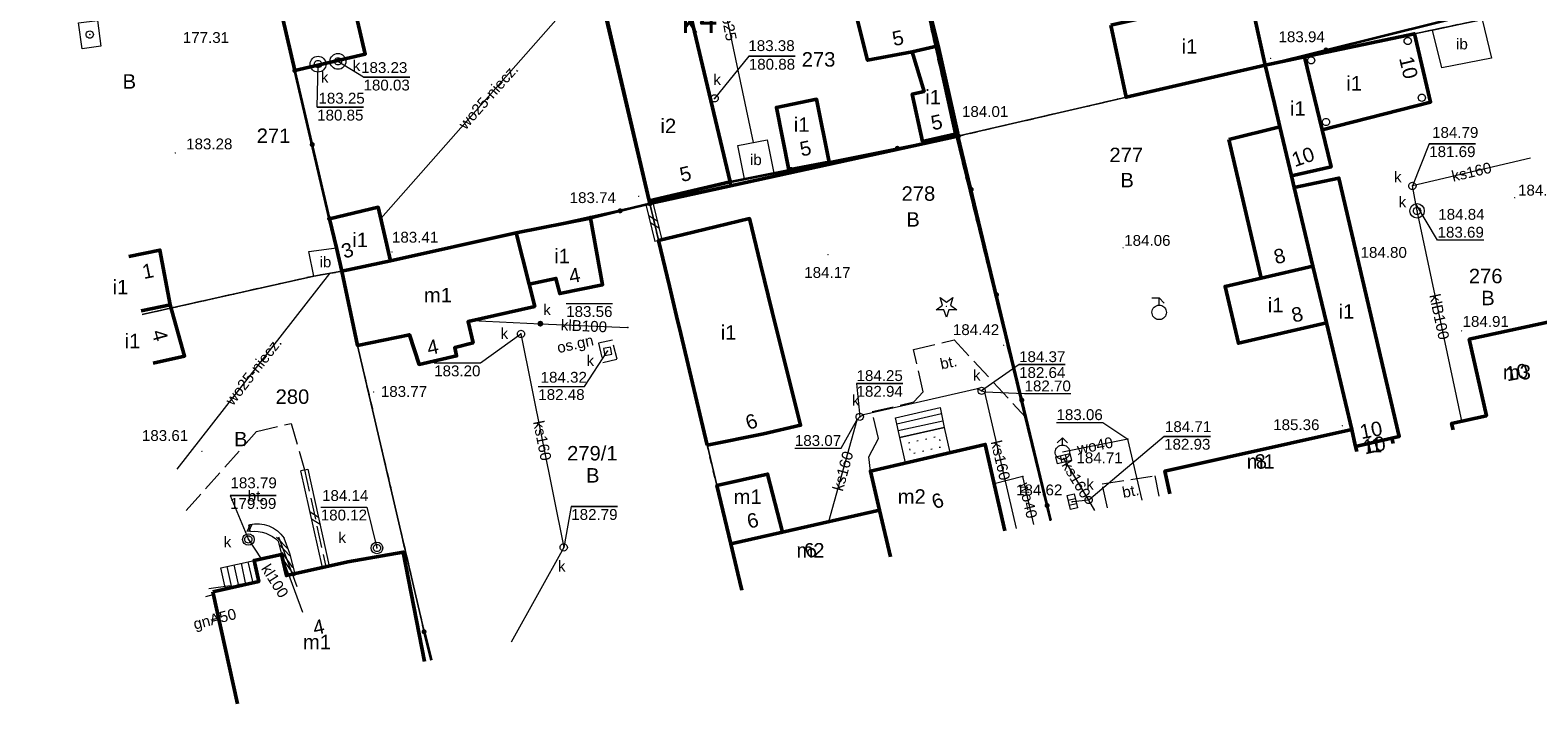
# Model space of a CAD drawing. Extents: x 6599148 to 6599715, y 5731697 to 5731887.
# Tile 1 of 8: x 6599241 to 6599345, y 5731697 to 5731743. Entities that reach past the tile are written whole.
import ezdxf
from ezdxf.enums import TextEntityAlignment as Align

# ---------------------------------------------------------------- set-up
doc = ezdxf.new("R2010")
doc.units = 0
doc.header["$PDSIZE"] = 0.75
for name, pattern in [('KROPK1', [1, 0, -1]), ('PRZER1-1', [2, 1, -1]), ('PRZER2-1', [3, 2, -1]), ('PRZER3-1', [4, 3, -1])]:
    doc.linetypes.add(name, pattern=pattern)
doc.layers.get('0').update_dxf_attribs({"linetype": 'CONTINUOUS', "lineweight": 13})
for name, color, linetype, lineweight in [('GEPIPP', 7, 'CONTINUOUS', 18), ('GESBWT', 7, 'CONTINUOUS', 18), ('GESBZO', 7, 'CONTINUOUS', 50), ('GESBZO_O', 7, 'CONTINUOUS', 50), ('GESDZI', 61, 'CONTINUOUS', 18), ('GESDZI_O', 61, 'CONTINUOUS', 18), ('GESSCH', 7, 'CONTINUOUS', 18), ('GESUZY', 84, 'PRZER1-1', 18), ('GESUZY_O', 84, 'PRZER1-1', 18), ('GSLDSO', 7, 'CONTINUOUS', 18), ('GSLKOG', 7, 'CONTINUOUS', 35), ('GSPRDI', 84, 'CONTINUOUS', 18), ('GSPWPS', 7, 'CONTINUOUS', 13), ('GSPWPS_O', 7, 'CONTINUOUS', 13), ('GSSDSO', 7, 'CONTINUOUS', 18), ('GSSIIN', 7, 'CONTINUOUS', 18), ('GSSIIN_O', 7, 'CONTINUOUS', 18), ('GSSINN', 7, 'PRZER2-1', 18), ('GSSINN_O', 7, 'PRZER2-1', 18), ('GSSOTW', 7, 'PRZER3-1', 18), ('GSSOTW_O', 7, 'PRZER3-1', 18), ('GULGPR', 52, 'CONTINUOUS', 18), ('GULGPR_O', 52, 'CONTINUOUS', 18), ('GULKPR', 32, 'CONTINUOUS', 18), ('GULKPR_O', 32, 'CONTINUOUS', 18), ('GULWPR', 5, 'CONTINUOUS', 18), ('GULWPR_O', 5, 'CONTINUOUS', 18), ('GUPIKP', 7, 'CONTINUOUS', 18), ('GUPIWZ', 7, 'CONTINUOUS', 18), ('GUPIWZ_O', 7, 'CONTINUOUS', 18), ('GUPKKS', 32, 'CONTINUOUS', 18), ('GUPKSD', 32, 'CONTINUOUS', 18), ('GUPKSD_O', 32, 'CONTINUOUS', 18), ('GUPKUT', 32, 'CONTINUOUS', 18), ('GUPKUT_O', 32, 'CONTINUOUS', 18), ('GUPPRZ', 7, 'CONTINUOUS', 18), ('GUPPRZ_O', 7, 'CONTINUOUS', 18), ('GUPWDT', 5, 'CONTINUOUS', 18), ('GUPWZU', 7, 'CONTINUOUS', 18), ('GUSIKP', 7, 'CONTINUOUS', 18), ('V_woda', 4, 'CONTINUOUS', 50)]:
    doc.layers.add(name, color=color, linetype=linetype, lineweight=lineweight)
doc.layers.add('Opis_PZ', color=61, linetype='CONTINUOUS')
doc.styles.add('GEO-INFO', font='arial.ttf')
doc.styles.get("Standard").update_dxf_attribs({"font": 'simplex.shx', "width": 0.7})

# ---------------------------------------------------------------- blocks, each defined once
blk = doc.blocks.new('SLSOS')
at = {"color": 0}
for points in [[(0.5, -0.5), (-0.5, 1.5)], [(0.5, -1.5), (-0.5, 0.5)]]:
    blk.add_lwpolyline(points, dxfattribs=at)
blk = doc.blocks.new('KOLO')
blk.add_hatch(color=0).paths.add_polyline_path([(-0.5, 0), (-0.482963, -0.12941), (-0.433013, -0.25), (-0.353553, -0.353553), (-0.25, -0.433013), (-0.12941, -0.482963), (0, -0.5), (0.12941, -0.482963), (0.25, -0.433013), (0.353553, -0.353553), (0.433013, -0.25), (0.482963, -0.12941), (0.5, 0), (0.482963, 0.12941), (0.433013, 0.25), (0.353553, 0.353553), (0.25, 0.433013), (0.12941, 0.482963), (0, 0.5), (-0.12941, 0.482963), (-0.25, 0.433013), (-0.353553, 0.353553), (-0.433013, 0.25), (-0.482963, 0.12941)])
blk = doc.blocks.new('SPDIP')
blk.add_hatch(color=0).paths.add_polyline_path([(0, -0.09), (0.027812, -0.085595), (0.052901, -0.072812), (0.072812, -0.052901), (0.085595, -0.027812), (0.09, 0), (0.085595, 0.027812), (0.072812, 0.052901), (0.052901, 0.072812), (0.027812, 0.085595), (0, 0.09), (-0.027812, 0.085595), (-0.052901, 0.072812), (-0.072812, 0.052901), (-0.085595, 0.027812), (-0.09, 0), (-0.085595, -0.027812), (-0.072812, -0.052901), (-0.052901, -0.072812), (-0.027812, -0.085595)])
at = {"color": 0}
blk.add_lwpolyline([(0.544942, 0.177062), (1.426676, -0.463555), (0.336792, -0.463555), (0, -1.500096), (-0.336792, -0.463555), (-1.426676, -0.463555), (-0.544942, 0.177062), (-0.881734, 1.213603), (0, 0.572986), (0.881734, 1.213603)], close=True, dxfattribs=at)
blk = doc.blocks.new('POINT')
at = {"color": 0}
blk.add_point((0, 0), dxfattribs=at)
blk = doc.blocks.new('OKRAG_PELNY')
at = {"color": 0}
blk.add_lwpolyline([(0, 0.5), (0.12941, 0.482963), (0.25, 0.433013), (0.353553, 0.353553), (0.433013, 0.25), (0.482963, 0.12941), (0.5, 0), (0.482963, -0.12941), (0.433013, -0.25), (0.353553, -0.353553), (0.25, -0.433013), (0.12941, -0.482963), (0, -0.5), (-0.12941, -0.482963), (-0.25, -0.433013), (-0.353553, -0.353553), (-0.433013, -0.25), (-0.482963, -0.12941), (-0.5, 0), (-0.482963, 0.12941), (-0.433013, 0.25), (-0.353553, 0.353553), (-0.25, 0.433013), (-0.12941, 0.482963)], close=True, dxfattribs=at)
blk = doc.blocks.new('SUUS05')
at = {"color": 0}
blk.add_lwpolyline([(0.5, -0.25), (-0.5, -0.25), (-0.5, 0.25), (0.5, 0.25)], close=True, dxfattribs=at)
for points in [[(-0.175, -0.25), (-0.175, 0.25)], [(0.175, -0.25), (0.175, 0.25)]]:
    blk.add_lwpolyline(points, dxfattribs=at)
blk = doc.blocks.new('SUUS02')
at = {"color": 0}
blk.add_lwpolyline([(0, 1), (0.173648, 0.984808), (0.34202, 0.939693), (0.5, 0.866025), (0.642788, 0.766044), (0.766044, 0.642788), (0.866025, 0.5), (0.939693, 0.34202), (0.984808, 0.173648), (1, 0), (0.984808, -0.173648), (0.939693, -0.34202), (0.866025, -0.5), (0.75575, -0.654861), (0.618159, -0.786053), (0.458227, -0.888835), (0.281733, -0.959493), (0.095056, -0.995472), (-0.095056, -0.995472), (-0.281733, -0.959493), (-0.458227, -0.888835), (-0.618159, -0.786053), (-0.75575, -0.654861), (-0.866025, -0.5), (-0.945001, -0.327068), (-0.989821, -0.142315), (-0.998867, 0.047582), (-0.971812, 0.235759), (-0.909632, 0.415415), (-0.814576, 0.580057), (-0.690079, 0.723734), (-0.540641, 0.841254), (-0.371662, 0.928368), (-0.189251, 0.981929)], close=True, dxfattribs=at)
for points in [[(-0.707107, 1.292893), (0, 2), (0.707107, 1.292893)], [(0, 1), (0, 2)]]:
    blk.add_lwpolyline(points, dxfattribs=at)
blk = doc.blocks.new('SUUS28')
at = {"color": 0}
for points in [[(-1, 2), (0, 2), (0.707107, 1.292893)], [(0, 1), (0, 2)]]:
    blk.add_lwpolyline(points, dxfattribs=at)
blk.add_lwpolyline([(0, 1), (0.173648, 0.984808), (0.34202, 0.939693), (0.5, 0.866025), (0.642788, 0.766044), (0.766044, 0.642788), (0.866025, 0.5), (0.939693, 0.34202), (0.984808, 0.173648), (1, 0), (0.984808, -0.173648), (0.939693, -0.34202), (0.866025, -0.5), (0.75575, -0.654861), (0.618159, -0.786053), (0.458227, -0.888835), (0.281733, -0.959493), (0.095056, -0.995472), (-0.095056, -0.995472), (-0.281733, -0.959493), (-0.458227, -0.888835), (-0.618159, -0.786053), (-0.75575, -0.654861), (-0.866025, -0.5), (-0.945001, -0.327068), (-0.989821, -0.142315), (-0.998867, 0.047582), (-0.971812, 0.235759), (-0.909632, 0.415415), (-0.814576, 0.580057), (-0.690079, 0.723734), (-0.540641, 0.841254), (-0.371662, 0.928368), (-0.189251, 0.981929)], close=True, dxfattribs=at)
blk = doc.blocks.new('PION_C')
at = {"color": 0}
blk.add_lwpolyline([(0, 0.5), (0, -0.5)], dxfattribs=at)
blk = doc.blocks.new('ODTN_1')
at = {"color": 0}
for points in [[(-1, -0.5), (0, 0.5)], [(0, -0.5), (1, 0.5)]]:
    blk.add_lwpolyline(points, dxfattribs=at)
blk = doc.blocks.new('KWADRAT_NIEPRZEZR')
at = {"color": 0}
blk.add_lwpolyline([(-0.5, -0.5), (0.5, -0.5), (0.5, 0.5), (-0.5, 0.5)], close=True, dxfattribs=at)

msp = doc.modelspace()

# ---------------------------------------------------------------- linework, layer by layer
at = {"layer": 'GESBWT', "linetype": 'Continuous', "elevation": 10.18}
msp.add_lwpolyline([(6599301.12, 5731715.23), (6599304.2, 5731715.91), (6599304.59, 5731714.17), (6599301.51, 5731713.46)], close=True, dxfattribs=at)
at = {"layer": 'GESBWT', "linetype": 'KROPK1', "ltscale": 0.5, "elevation": 10.18, "flags": 128}
msp.add_lwpolyline([(6599301.72, 5731714.85), (6599303.83, 5731715.32), (6599304, 5731714.55), (6599301.89, 5731714.06)], close=True, dxfattribs=at)
at = {"layer": 'GESBZO', "linetype": 'Continuous', "elevation": 10.18}
for points in [[(6599254.5, 5731760.93), (6599260.17, 5731762.18), (6599263.31, 5731762.85), (6599263.91, 5731759.96), (6599263.01, 5731759.76), (6599260.85, 5731759.29), (6599261.64, 5731755.91), (6599262.87, 5731750.65), (6599263.64, 5731747.12), (6599260.65, 5731746.45), (6599261.01, 5731744.81), (6599263.29, 5731745.34), (6599264.12, 5731741.77), (6599259.25, 5731740.63), (6599258.41, 5731744.2), (6599258.38, 5731744.37), (6599258.03, 5731745.86), (6599257.22, 5731749.3), (6599256.3, 5731753.2), (6599255.92, 5731754.84)], [(6599301.92, 5731749.84), (6599303.77, 5731742.34), (6599301.97, 5731741.92), (6599298.89, 5731741.34), (6599296.99, 5731748.88), (6599296.69, 5731748.83), (6599296.31, 5731750.56), (6599297.97, 5731751.06), (6599297.67, 5731752.9), (6599298.15, 5731753.02), (6599301.01, 5731753.58)], [(6599289.37, 5731732.92), (6599283.77, 5731731.6), (6599280.55, 5731745.33), (6599286.12, 5731746.64)], [(6599315.74, 5731743.76), (6599325.32, 5731745.93), (6599326.41, 5731741), (6599316.79, 5731738.78)], [(6599330.36, 5731736.51), (6599329.14, 5731741.57), (6599336.75, 5731743.17), (6599337.87, 5731738.44)], [(6599303.77, 5731742.34), (6599305.13, 5731736.26), (6599302.7, 5731735.72), (6599301.99, 5731739), (6599302.81, 5731739.18), (6599301.97, 5731741.92)], [(6599326.41, 5731741), (6599329.14, 5731741.57), (6599330.36, 5731736.51), (6599330.98, 5731733.95), (6599328.24, 5731733.33), (6599327.43, 5731736.73), (6599327.06, 5731738.31)], [(6599296.23, 5731734.29), (6599293.45, 5731733.74), (6599292.58, 5731738.07), (6599295.36, 5731738.64)], [(6599323.9, 5731735.85), (6599327.43, 5731736.73), (6599328.24, 5731733.33), (6599328.42, 5731732.52), (6599329.72, 5731727.09), (6599326.14, 5731726.26)], [(6599332.41, 5731715.77), (6599330.65, 5731723.16), (6599329.72, 5731727.09), (6599328.42, 5731732.52), (6599331.52, 5731733.18), (6599335.7, 5731715.29), (6599335.19, 5731715.17), (6599332.67, 5731714.6), (6599332.65, 5731714.68)], [(6599262.51, 5731726.73), (6599262.12, 5731728.34), (6599261.65, 5731730.37), (6599265.02, 5731731.16), (6599265.87, 5731727.46)], [(6599274.57, 5731729.38), (6599279.71, 5731730.4), (6599280.55, 5731725.8), (6599277.58, 5731725.18), (6599277.32, 5731726.23), (6599275.47, 5731725.83)], [(6599287.79, 5731714.68), (6599285.96, 5731722.4), (6599285.67, 5731723.62), (6599285.17, 5731725.7), (6599284.43, 5731728.86), (6599286.15, 5731729.27), (6599290.73, 5731730.38), (6599291.48, 5731727.23), (6599292.28, 5731723.92), (6599294.26, 5731716.07), (6599291.68, 5731715.47)], [(6599262.51, 5731726.73), (6599265.87, 5731727.46), (6599274.57, 5731729.38), (6599275.47, 5731725.83), (6599275.85, 5731724.3), (6599271.24, 5731723.25), (6599271.59, 5731721.78), (6599270.32, 5731721.44), (6599270.44, 5731720.87), (6599267.85, 5731720.28), (6599267.18, 5731722.33), (6599263.59, 5731721.58)], [(6599326.14, 5731726.26), (6599329.72, 5731727.09), (6599330.65, 5731723.16), (6599324.56, 5731721.74), (6599323.64, 5731725.68)], [(6599289.42, 5731707.85), (6599293.01, 5731708.67), (6599291.97, 5731712.69), (6599288.46, 5731711.9)]]:
    msp.add_lwpolyline(points, close=True, dxfattribs=at)
for points in [[(6599247.76, 5731727.75), (6599249.9, 5731728.19), (6599250.62, 5731724.41), (6599248.61, 5731723.98)], [(6599248.61, 5731723.98), (6599250.62, 5731724.41)], [(6599250.62, 5731724.41), (6599251.61, 5731720.86), (6599249.43, 5731720.36)], [(6599339.42, 5731715.74), (6599339.32, 5731716.19), (6599341.73, 5731716.72), (6599340.54, 5731722.02), (6599347.15, 5731723.46)], [(6599319.81, 5731711.32), (6599319.47, 5731712.9), (6599332.41, 5731715.77), (6599332.65, 5731714.68), (6599332.67, 5731714.6), (6599332.75, 5731714.24)], [(6599299.71, 5731710.19), (6599299.09, 5731712.9), (6599307.04, 5731714.74), (6599308.39, 5731708.75)], [(6599332.67, 5731714.6), (6599335.19, 5731715.17), (6599335.27, 5731714.81)], [(6599332.75, 5731714.24), (6599332.67, 5731714.6)], [(6599290.18, 5731704.65), (6599289.91, 5731705.8), (6599289.42, 5731707.85), (6599293.01, 5731708.67), (6599299.71, 5731710.19), (6599300.47, 5731706.96)], [(6599300.47, 5731706.96), (6599299.71, 5731710.19)], [(6599253.56, 5731704.54), (6599256.75, 5731705.24), (6599256.43, 5731706.71), (6599258.33, 5731707.13), (6599258.66, 5731705.66), (6599262.92, 5731706.6), (6599266.75, 5731707.29), (6599268.23, 5731699.7)], [(6599255.27, 5731696.78), (6599253.56, 5731704.54)]]:
    msp.add_lwpolyline(points, dxfattribs=at)
at = {"layer": 'GESDZI', "linetype": 'Continuous', "elevation": 10.22}
for points in [[(6599342.69, 5731744.42), (6599326.41, 5731741), (6599320.07, 5731769.74), (6599318.96, 5731774.77), (6599335.5, 5731778.14)], [(6599240.92, 5731757.99), (6599247.69, 5731759.44), (6599254.5, 5731760.93), (6599262.51, 5731726.73), (6599260.57, 5731726.4), (6599248.67, 5731723.73)], [(6599332.75, 5731714.24), (6599332.41, 5731715.77), (6599326.41, 5731741), (6599342.69, 5731744.42)], [(6599311.54, 5731709.46), (6599305.02, 5731736.05), (6599326.41, 5731741), (6599332.41, 5731715.77), (6599332.75, 5731714.24)], [(6599290.18, 5731704.65), (6599283.82, 5731731.41), (6599305.02, 5731736.05), (6599311.54, 5731709.46)], [(6599268.66, 5731699.8), (6599263.59, 5731721.58), (6599262.51, 5731726.73), (6599283.82, 5731731.41), (6599290.18, 5731704.65)], [(6599248.67, 5731723.73), (6599260.57, 5731726.4), (6599262.51, 5731726.73), (6599263.59, 5731721.58), (6599268.66, 5731699.8)]]:
    msp.add_lwpolyline(points, dxfattribs=at)
for points in [[(6599305.02, 5731736.05), (6599303.56, 5731742.29), (6599301.92, 5731749.84), (6599299.79, 5731759.17), (6599297.55, 5731770.18), (6599310.12, 5731772.83), (6599318.96, 5731774.77), (6599320.07, 5731769.74), (6599326.41, 5731741)], [(6599283.82, 5731731.41), (6599275.88, 5731765.53), (6599297.55, 5731770.18), (6599299.79, 5731759.17), (6599301.92, 5731749.84), (6599303.56, 5731742.29), (6599305.02, 5731736.05)], [(6599262.51, 5731726.73), (6599254.5, 5731760.93), (6599260.17, 5731762.18), (6599275.88, 5731765.53), (6599283.82, 5731731.41)]]:
    msp.add_lwpolyline(points, close=True, dxfattribs=at)
at = {"layer": 'GESSCH', "linetype": 'Continuous', "elevation": 10.18}
for points in [[(6599300.82, 5731716.59), (6599303.92, 5731717.29), (6599304.2, 5731715.91), (6599301.12, 5731715.23)], [(6599254.44, 5731704.74), (6599254.12, 5731706.2), (6599256.43, 5731706.71), (6599256.75, 5731705.24)]]:
    msp.add_lwpolyline(points, close=True, dxfattribs=at)
at = {"layer": 'GESSCH', "linetype": 'Continuous', "elevation": 10.18, "flags": 128}
for points in [[(6599304.01, 5731716.85), (6599300.91, 5731716.15)], [(6599304.11, 5731716.36), (6599301.02, 5731715.67)], [(6599254.54, 5731706.29), (6599254.86, 5731704.83)], [(6599255.03, 5731706.4), (6599255.35, 5731704.94)], [(6599255.52, 5731706.51), (6599255.84, 5731705.04)], [(6599256, 5731706.62), (6599256.33, 5731705.15)]]:
    msp.add_lwpolyline(points, dxfattribs=at)
at = {"layer": 'GESUZY', "linetype": 'PRZER1-1', "ltscale": 0.5, "elevation": 10.08}
for points in [[(6599342.69, 5731744.42), (6599326.41, 5731741), (6599320.07, 5731769.74), (6599318.96, 5731774.77), (6599335.5, 5731778.14)], [(6599240.92, 5731757.99), (6599247.69, 5731759.44), (6599254.5, 5731760.93), (6599262.51, 5731726.73), (6599260.57, 5731726.4), (6599248.67, 5731723.73)], [(6599332.75, 5731714.24), (6599332.41, 5731715.77), (6599326.41, 5731741), (6599342.69, 5731744.42)], [(6599311.54, 5731709.46), (6599305.02, 5731736.05), (6599326.41, 5731741), (6599332.41, 5731715.77), (6599332.75, 5731714.24)], [(6599290.18, 5731704.65), (6599283.82, 5731731.41), (6599305.02, 5731736.05), (6599311.54, 5731709.46)], [(6599268.66, 5731699.8), (6599263.59, 5731721.58), (6599262.51, 5731726.73), (6599283.82, 5731731.41), (6599290.18, 5731704.65)], [(6599248.67, 5731723.73), (6599260.57, 5731726.4), (6599262.51, 5731726.73), (6599263.59, 5731721.58), (6599268.66, 5731699.8)]]:
    msp.add_lwpolyline(points, dxfattribs=at)
for points in [[(6599305.02, 5731736.05), (6599303.56, 5731742.29), (6599301.92, 5731749.84), (6599299.79, 5731759.17), (6599297.55, 5731770.18), (6599310.12, 5731772.83), (6599318.96, 5731774.77), (6599320.07, 5731769.74), (6599326.41, 5731741)], [(6599283.82, 5731731.41), (6599275.88, 5731765.53), (6599297.55, 5731770.18), (6599299.79, 5731759.17), (6599301.92, 5731749.84), (6599303.56, 5731742.29), (6599305.02, 5731736.05)], [(6599262.51, 5731726.73), (6599254.5, 5731760.93), (6599260.17, 5731762.18), (6599275.88, 5731765.53), (6599283.82, 5731731.41)]]:
    msp.add_lwpolyline(points, close=True, dxfattribs=at)
at = {"layer": 'GSLDSO', "linetype": 'Continuous', "elevation": 10.18}
for points in [[(6599284.18, 5731728.8), (6599283.57, 5731731.35)], [(6599284.67, 5731728.91), (6599284.06, 5731731.46)], [(6599261.15, 5731706.21), (6599259.67, 5731712.92)], [(6599261.64, 5731706.32), (6599260.16, 5731713.03)]]:
    msp.add_lwpolyline(points, dxfattribs=at)
at = {"layer": 'GSLKOG', "linetype": 'Continuous', "elevation": 10.18}
for points in [[(6599326.41, 5731741), (6599342.56, 5731745.02)], [(6599261.65, 5731730.37), (6599259.25, 5731740.63)], [(6599289.37, 5731732.92), (6599305.18, 5731736.09)], [(6599311.57, 5731709.47), (6599305.18, 5731736.09)], [(6599279.71, 5731730.4), (6599282.75, 5731731.16), (6599283.82, 5731731.41)], [(6599268.19, 5731701.77), (6599268.69, 5731699.8)]]:
    msp.add_lwpolyline(points, dxfattribs=at)
at = {"layer": 'GSSDSO', "linetype": 'Continuous', "elevation": 0.8, "flags": 128}
for points in [[(6599256.11, 5731708.95), (6599256.06, 5731709.18)], [(6599256.11, 5731708.95), (6599256.13, 5731708.72)], [(6599258.08, 5731708.06), (6599258.33, 5731707.13)], [(6599258.48, 5731708.28), (6599258.88, 5731707.22)], [(6599258.33, 5731707.13), (6599258.66, 5731705.66)], [(6599258.88, 5731707.22), (6599259.25, 5731705.79)]]:
    msp.add_lwpolyline(points, dxfattribs=at)
for points in [[(6599256.1, 5731709.19, -0.320675), (6599258.5, 5731708.24)], [(6599256.18, 5731708.72, -0.224332), (6599258.12, 5731708.03)]]:
    msp.add_lwpolyline(points, format="xyb", dxfattribs=at)
at = {"layer": 'GSSIIN', "linetype": 'Continuous', "elevation": 10.18}
for points in [[(6599338.01, 5731743.43), (6599341.44, 5731744.16), (6599342.08, 5731741.49), (6599338.64, 5731740.81)], [(6599289.92, 5731735.43), (6599291.94, 5731735.83), (6599292.4, 5731733.53), (6599290.37, 5731733.12)], [(6599260.22, 5731728.09), (6599262.13, 5731728.34), (6599262.51, 5731726.73), (6599260.57, 5731726.4)]]:
    msp.add_lwpolyline(points, close=True, dxfattribs=at)
at = {"layer": 'GSSINN', "linetype": 'PRZER2-1', "ltscale": 0.5, "elevation": 10.3}
msp.add_lwpolyline([(6599281.55, 5731720.64), (6599281.23, 5731721.96), (6599280.26, 5731721.74), (6599280.57, 5731720.41)], close=True, dxfattribs=at)
at = {"layer": 'GSSOTW', "linetype": 'PRZER3-1', "ltscale": 0.5, "elevation": 10.18}
for points in [[(6599299.09, 5731712.9), (6599298.97, 5731713.88), (6599299.64, 5731715.14), (6599299.2, 5731717.01), (6599302.09, 5731717.69), (6599302.74, 5731718.38), (6599302.08, 5731721.31), (6599304.88, 5731721.98), (6599309.83, 5731716.63)], [(6599251.73, 5731710.17), (6599256.59, 5731715.63), (6599258.98, 5731716.2), (6599259.91, 5731712.98), (6599261.4, 5731706.26), (6599259.25, 5731705.79), (6599258.66, 5731705.66), (6599258.33, 5731707.13), (6599256.43, 5731706.71), (6599256.75, 5731705.24), (6599252.97, 5731704.7)], [(6599315.14, 5731712.01), (6599318.77, 5731712.57), (6599319.06, 5731711.15)], [(6599315.51, 5731710.35), (6599315.14, 5731712.01)]]:
    msp.add_lwpolyline(points, dxfattribs=at)
at = {"layer": 'GULGPR', "linetype": 'Continuous', "elevation": 10.14}
msp.add_lwpolyline([(6599253.45, 5731702.59), (6599253.96, 5731702.73)], dxfattribs=at)
at = {"layer": 'GULKPR', "linetype": 'Continuous', "elevation": 10.14}
for points in [[(6599344.79, 5731734.57), (6599336.61, 5731732.64)], [(6599340.05, 5731716.25), (6599336.93, 5731730.91), (6599336.84, 5731731.4), (6599336.61, 5731732.64)], [(6599271.51, 5731723.31), (6599276.24, 5731723.1), (6599282.29, 5731722.83)], [(6599274.9, 5731722.39), (6599277.86, 5731707.61), (6599274.22, 5731701.05)], [(6599309.21, 5731708.93), (6599307, 5731718.35), (6599306.79, 5731718.45), (6599306.5, 5731718.59), (6599298.6, 5731716.79), (6599298.35, 5731716.65)], [(6599298.35, 5731716.65), (6599298.14, 5731716.41), (6599296.19, 5731709.39)], [(6599314.63, 5731710.16), (6599314.2, 5731710.89), (6599312.47, 5731713.76)], [(6599314.2, 5731710.89), (6599313.06, 5731710.77)], [(6599256.03, 5731708.16), (6599256.91, 5731706.82)]]:
    msp.add_lwpolyline(points, dxfattribs=at)
at = {"layer": 'GULWPR', "linetype": 'Continuous', "elevation": 10.14}
for points in [[(6599265.19, 5731730.38), (6599280.09, 5731747.28), (6599285.3, 5731748.5), (6599288.12, 5731749.17), (6599299.97, 5731758.29), (6599312.45, 5731763)], [(6599288.12, 5731749.17), (6599290.98, 5731735.64)], [(6599251.09, 5731713.03), (6599261.67, 5731726.58)], [(6599317.9, 5731710.89), (6599316.91, 5731715.11), (6599312.38, 5731714.2)], [(6599309.63, 5731712.51), (6599307.65, 5731712.02)], [(6599310.4, 5731709.2), (6599309.63, 5731712.51)], [(6599253.08, 5731704.21), (6599253.6, 5731704.34)]]:
    msp.add_lwpolyline(points, dxfattribs=at)
at = {"layer": 'GUPPRZ_O', "linetype": 'Continuous', "elevation": 10.8, "flags": 128}
for points in [[(6599293.87, 5731741.61), (6599290.67, 5731741.61), (6599288.3, 5731738.7)], [(6599290.67, 5731741.61), (6599293.87, 5731741.61)], [(6599263.99, 5731738.09), (6599260.79, 5731738.09), (6599260.85, 5731741.07)], [(6599267.2, 5731740.17), (6599264, 5731740.17), (6599262.23, 5731741.26)], [(6599264, 5731740.17), (6599267.2, 5731740.17)], [(6599260.79, 5731738.09), (6599263.99, 5731738.09)], [(6599340.97, 5731735.56), (6599337.77, 5731735.56), (6599336.61, 5731732.64)], [(6599337.77, 5731735.56), (6599340.97, 5731735.56)], [(6599341.55, 5731728.88), (6599338.35, 5731728.88), (6599336.84, 5731731.4)], [(6599278.03, 5731724.49), (6599281.23, 5731724.49)], [(6599268.89, 5731720.38), (6599272.09, 5731720.38), (6599274.9, 5731722.39)], [(6599276.1, 5731718.74), (6599279.3, 5731718.74), (6599280.9, 5731721.19)], [(6599268.89, 5731720.38), (6599272.09, 5731720.38)], [(6599312.58, 5731720.27), (6599309.38, 5731720.27), (6599306.79, 5731718.45)], [(6599309.38, 5731720.27), (6599312.58, 5731720.27)], [(6599276.1, 5731718.74), (6599279.3, 5731718.74)], [(6599301.33, 5731718.96), (6599298.13, 5731718.96), (6599298.35, 5731716.65)], [(6599298.13, 5731718.96), (6599301.33, 5731718.96)], [(6599312.96, 5731718.25), (6599309.76, 5731718.25), (6599307, 5731718.35)], [(6599293.86, 5731714.47), (6599297.06, 5731714.47), (6599298.14, 5731716.41)], [(6599311.97, 5731716.26), (6599315.17, 5731716.26), (6599316.91, 5731715.11)], [(6599322.63, 5731715.3), (6599319.42, 5731715.3), (6599314.2, 5731710.89)], [(6599319.42, 5731715.3), (6599322.63, 5731715.3)], [(6599257.96, 5731711.2), (6599254.76, 5731711.2), (6599256.03, 5731708.16)], [(6599254.76, 5731711.2), (6599257.96, 5731711.2)], [(6599261.04, 5731710.4), (6599264.24, 5731710.4), (6599264.93, 5731707.57)], [(6599261.04, 5731710.4), (6599264.24, 5731710.4)], [(6599281.58, 5731710.44), (6599278.38, 5731710.44), (6599277.86, 5731707.61)], [(6599278.38, 5731710.44), (6599281.58, 5731710.44)]]:
    msp.add_lwpolyline(points, dxfattribs=at)
at = {"layer": 'GUSIKP', "linetype": 'Continuous', "elevation": 10.14}
msp.add_lwpolyline([(6599244.52, 5731742.14), (6599244.28, 5731743.93), (6599245.58, 5731744.1), (6599245.82, 5731742.32)], close=True, dxfattribs=at)
for points in [[(6599261.4, 5731741.07, -1), (6599260.3, 5731741.07, -1)], [(6599262.78, 5731741.26, -1), (6599261.68, 5731741.26, -1)], [(6599337.43, 5731730.91, -1), (6599336.43, 5731730.91, -1)], [(6599256.43, 5731708.16, -1), (6599255.63, 5731708.16, -1)], [(6599265.33, 5731707.57, -1), (6599264.53, 5731707.57, -1)]]:
    msp.add_lwpolyline(points, format="xyb", close=True, dxfattribs=at)
at = {"layer": 'V_woda', "color": 41, "lineweight": 50, "elevation": 10.18}
msp.add_lwpolyline([(6599275.88, 5731765.53), (6599297.55, 5731770.18), (6599305.02, 5731736.05), (6599283.82, 5731731.41), (6599275.88, 5731765.53)], dxfattribs=at)

# ---------------------------------------------------------------- block references
at = {"layer": 'GEPIPP', "xscale": 0.5, "yscale": 0.5}
for p in [(6599336.29, 5731742.67, 10.2), (6599329.6, 5731741.33, 10.2), (6599337.26, 5731738.74, 10.2), (6599330.63, 5731737.06, 10.2)]:
    msp.add_blockref('OKRAG_PELNY', p, dxfattribs=at)
at = {"layer": 'GSLDSO', "xscale": 0.5, "yscale": 0.5}
for name, p, rotation in [('PION_C', (6599283.82, 5731731.41, 10.18), 103.3856154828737), ('ODTN_1', (6599284.13, 5731730.11, 10.18), 103.3856154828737), ('PION_C', (6599284.42, 5731728.86, 10.18), 103.3856154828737), ('PION_C', (6599259.91, 5731712.98, 10.18), 102.4693573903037), ('ODTN_1', (6599260.65, 5731709.62, 10.18), 102.4693573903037), ('PION_C', (6599261.4, 5731706.26, 10.18), 102.4693573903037)]:
    msp.add_blockref(name, p, dxfattribs=dict(at, rotation=rotation))
at = {"layer": 'GSLKOG', "xscale": 0.35, "yscale": 0.35}
for p in [(6599330.63, 5731742.05, 10.18), (6599259.25, 5731740.63, 10.18), (6599326.41, 5731741, 10.18), (6599305.18, 5731736.09, 10.18), (6599305.18, 5731736.09, 10.18), (6599260.45, 5731735.5, 10.18), (6599300.95, 5731735.24, 10.18), (6599289.37, 5731732.92, 10.18), (6599293.6, 5731733.77, 10.18), (6599306.07, 5731732.39, 10.18), (6599281.76, 5731730.91, 10.18), (6599283.82, 5731731.41, 10.18), (6599261.65, 5731730.37, 10.18), (6599279.71, 5731730.4, 10.18), (6599307.82, 5731725.1, 10.18), (6599309.57, 5731717.81, 10.18), (6599311.32, 5731710.51, 10.18), (6599268.19, 5731701.77, 10.18)]:
    msp.add_blockref('KOLO', p, dxfattribs=at)
at = {"layer": 'GSPRDI', "xscale": 0.5, "yscale": 0.5}
msp.add_blockref('SPDIP', (6599304.35, 5731724.3, 10.12), dxfattribs=at)
at = {"layer": 'GSPWPS', "xscale": 0.09, "yscale": 0.09}
for p in [(6599326.79, 5731741.47, 10.08), (6599305.07, 5731736.57, 10.08), (6599250.97, 5731734.92, 10.08), (6599283.05, 5731731.92, 10.08), (6599343.69, 5731731.82, 10.08), (6599265.97, 5731728.06, 10.08), (6599296.15, 5731727.88, 10.08), (6599316.58, 5731728.35, 10.08), (6599332.96, 5731727.35, 10.08), (6599340.01, 5731722.6, 10.08), (6599308.31, 5731721.61, 10.08), (6599264.7, 5731718.37, 10.08), (6599331.76, 5731716.03, 10.08), (6599252.81, 5731714.26, 10.08)]:
    msp.add_blockref('KOLO', p, dxfattribs=at)
at = {"layer": 'GSSDSO', "xscale": 0.5}
for p, yscale, rotation in [((6599256.1, 5731708.95, 0.8), 0.115734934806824, 90.00000500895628), ((6599258.44, 5731707.67, 0.8), 0.4973858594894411, 196.7409036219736), ((6599258.95, 5731705.73, 0.8), 1.81573736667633, 192.4625004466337), ((6599258.78, 5731706.45, 0.8), 0.580747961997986, 192.4625004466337)]:
    msp.add_blockref('SLSOS', p, dxfattribs=dict(at, yscale=yscale, rotation=rotation))
at = {"layer": 'GUPIKP', "xscale": 0.5, "yscale": 0.5}
msp.add_blockref('OKRAG_PELNY', (6599314.2, 5731710.89, 10.16), dxfattribs=at)
at = {"layer": 'GUPIWZ', "xscale": 0.5, "yscale": 0.5}
for p in [(6599245.05, 5731743.12, 10.18), (6599262.23, 5731741.26, 10.18), (6599260.85, 5731741.07, 10.18), (6599288.3, 5731738.7, 10.18), (6599336.61, 5731732.64, 10.18), (6599336.93, 5731730.91, 10.18), (6599314.2, 5731710.89, 10.18), (6599256.03, 5731708.16, 10.18), (6599264.93, 5731707.57, 10.18)]:
    msp.add_blockref('OKRAG_PELNY', p, dxfattribs=at)
at = {"layer": 'GUPIWZ', "xscale": 0.5, "yscale": 0.5, "rotation": 281.5788073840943}
msp.add_blockref('KWADRAT_NIEPRZEZR', (6599280.9, 5731721.19, 10.18), dxfattribs=at)
at = {"layer": 'GUPKKS'}
for p, rotation in [((6599312.47, 5731713.76, 10.16), 13.29129222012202), ((6599313.06, 5731710.77, 10.16), 283.1348200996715)]:
    msp.add_blockref('SUUS05', p, dxfattribs=dict(at, rotation=rotation))
at = {"layer": 'GUPKSD', "xscale": 0.5, "yscale": 0.5}
for p in [(6599288.3, 5731738.7, 10.16), (6599336.61, 5731732.64, 10.16), (6599274.9, 5731722.39, 10.16), (6599306.79, 5731718.45, 10.16), (6599298.35, 5731716.65, 10.16), (6599277.86, 5731707.61, 10.16)]:
    msp.add_blockref('OKRAG_PELNY', p, dxfattribs=at)
at = {"layer": 'GUPKUT', "xscale": 0.4, "yscale": 0.4, "rotation": 357.9213932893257}
msp.add_blockref('KOLO', (6599276.24, 5731723.1, 10.16), dxfattribs=at)
at = {"layer": 'GUPPRZ'}
for p in [(6599245.05, 5731743.12, 10.16), (6599260.85, 5731741.07, 10.16), (6599260.85, 5731741.07, 10.16), (6599262.23, 5731741.26, 10.16), (6599262.23, 5731741.26, 10.16), (6599288.3, 5731738.7, 10.16), (6599288.3, 5731738.7, 10.16), (6599336.61, 5731732.64, 10.16), (6599336.61, 5731732.64, 10.16), (6599336.84, 5731731.4, 10.16), (6599336.93, 5731730.91, 10.16), (6599276.24, 5731723.1, 10.16), (6599282.29, 5731722.83, 10.16), (6599274.9, 5731722.39, 10.16), (6599280.9, 5731721.19, 10.16), (6599280.9, 5731721.19, 10.16), (6599306.5, 5731718.59, 10.16), (6599306.79, 5731718.45, 10.16), (6599307, 5731718.35, 10.16), (6599298.14, 5731716.41, 10.16), (6599298.35, 5731716.65, 10.16), (6599298.6, 5731716.79, 10.16), (6599316.91, 5731715.11, 10.16), (6599312.47, 5731713.76, 10.16), (6599309.63, 5731712.51, 10.16), (6599307.65, 5731712.02, 10.16), (6599313.06, 5731710.77, 10.16), (6599314.2, 5731710.89, 10.16), (6599314.2, 5731710.89, 10.16), (6599296.19, 5731709.39, 10.16), (6599256.03, 5731708.16, 10.16), (6599256.03, 5731708.16, 10.16), (6599264.93, 5731707.57, 10.16), (6599264.93, 5731707.57, 10.16), (6599277.86, 5731707.61, 10.16)]:
    msp.add_blockref('POINT', p, dxfattribs=at)
at = {"layer": 'GUPWDT', "xscale": 0.5, "yscale": 0.5}
msp.add_blockref('SUUS02', (6599312.38, 5731714.2, 10.16), dxfattribs=at)
at = {"layer": 'GUPWZU', "xscale": 0.5, "yscale": 0.5}
msp.add_blockref('SUUS28', (6599319.08, 5731723.88, 10.16), dxfattribs=at)

# ---------------------------------------------------------------- texts
at = {"layer": 'GESBZO_O', "linetype": 'Continuous', "style": 'GEO-INFO'}
for s, rotation, p in [('5', 11.656, (6599300.89, 5731743.37, 10.8)), ('5', 11.656, (6599303.57, 5731737.54, 10.8)), ('10', 18.9431, (6599328.87, 5731735.13, 10.8)), ('8', 13.9981, (6599327.29, 5731728.27, 10.8)), ('1', 11.5138, (6599248.97, 5731727.24, 10.8)), ('4', 11.2242, (6599278.51, 5731726.93, 10.8)), ('8', 13.0531, (6599328.52, 5731724.23, 10.8)), ('4', 285.5824, (6599250.39, 5731722.43, 10.8)), ('4', 12.2577, (6599268.68, 5731721.97, 10.8))]:
    msp.add_text(s, height=1, rotation=rotation, dxfattribs=at).set_placement(p, align=Align.TOP_CENTER)
for s, p in [('i1', (6599321.18, 5731742.32, 10.8)), ('i1', (6599332.58, 5731739.77, 10.8)), ('i1', (6599303.43, 5731738.81, 10.8)), ('i1', (6599328.67, 5731738.03, 10.8)), ('i2', (6599285.1, 5731736.82, 10.8)), ('i1', (6599294.33, 5731736.91, 10.8)), ('i1', (6599263.76, 5731728.93, 10.8)), ('i1', (6599277.74, 5731727.81, 10.8)), ('i1', (6599247.17, 5731725.66, 10.8)), ('m1', (6599269.15, 5731725.08, 10.8)), ('i1', (6599327.14, 5731724.42, 10.8)), ('i1', (6599332.04, 5731723.97, 10.8)), ('i1', (6599248.01, 5731721.93, 10.8)), ('i1', (6599289.27, 5731722.52, 10.8)), ('m1', (6599290.59, 5731711.12, 10.8)), ('m2', (6599301.95, 5731711.14, 10.8)), ('m1', (6599260.78, 5731701.06, 10.8))]:
    msp.add_text(s, height=1, dxfattribs=at).set_placement(p, align=Align.MIDDLE)
for s, rotation, p in [('10', 283.4869, (6599335.86, 5731740.72, 10.8)), ('5', 11.191, (6599294.69, 5731734.75, 10.8)), ('5', 13.2633, (6599286.4, 5731732.99, 10.8)), ('3', 18.3021, (6599263.04, 5731727.71, 10.8)), ('6', 18.4263, (6599291.01, 5731715.85, 10.8)), ('10', 11.1866, (6599333.84, 5731715.25, 10.8)), ('6', 12.8115, (6599291.05, 5731708.99, 10.8))]:
    msp.add_text(s, height=1, rotation=rotation, dxfattribs=at).set_placement(p, align=Align.CENTER)
for s, p in [('m3', (6599343.84, 5731719.74, 10.8)), ('i1', (6599333.97, 5731714.7, 10.8)), ('m1', (6599326.11, 5731713.56, 10.8)), ('m2', (6599294.94, 5731707.41, 10.8))]:
    msp.add_text(s, height=1, dxfattribs=at).set_placement(p, align=Align.MIDDLE_CENTER)
for s, rotation, p in [('10', 10.3251, (6599343.84, 5731719.74, 10.8)), ('10', 12.7453, (6599333.97, 5731714.7, 10.8)), ('8', 11.1866, (6599326.11, 5731713.56, 10.8)), ('6', 18.3613, (6599303.74, 5731710.84, 10.8)), ('6', 20.4947, (6599294.94, 5731707.41, 10.8)), ('4', 12.3766, (6599260.89, 5731702.1, 10.8))]:
    msp.add_text(s, height=1, rotation=rotation, dxfattribs=at).set_placement(p, align=Align.MIDDLE_CENTER)
at = {"layer": 'GESDZI_O', "linetype": 'Continuous', "style": 'GEO-INFO'}
for s, p in [('273', (6599295.5, 5731741.4, 10.81)), ('271', (6599257.77, 5731736.12, 10.81)), ('277', (6599316.8, 5731734.79, 10.81)), ('278', (6599302.41, 5731732.11, 10.81)), ('276', (6599341.68, 5731726.4, 10.81)), ('280', (6599259.08, 5731718.05, 10.81)), ('279/1', (6599279.84, 5731714.15, 10.81))]:
    msp.add_text(s, height=1, dxfattribs=at).set_placement(p, align=Align.MIDDLE)
at = {"layer": 'GESUZY_O', "linetype": 'Continuous', "style": 'GEO-INFO'}
for p in [(6599247.79, 5731739.87, 10.8), (6599316.86, 5731733.04, 10.8), (6599302.04, 5731730.32, 10.8), (6599341.84, 5731724.88, 10.8), (6599255.5, 5731715.11, 10.8), (6599279.87, 5731712.6, 10.8)]:
    msp.add_text('B', height=1, dxfattribs=at).set_placement(p, align=Align.MIDDLE)
at = {"layer": 'GSPWPS_O', "linetype": 'Continuous', "style": 'GEO-INFO'}
for s, p in [('183.94', (6599327.34, 5731742.59, 10.8)), ('184.01', (6599305.43, 5731737.41, 10.8)), ('183.28', (6599251.72, 5731735.17, 10.8)), ('183.74', (6599278.27, 5731731.45, 10.8)), ('184.57', (6599343.92, 5731731.97, 10.8)), ('183.41', (6599265.97, 5731728.71, 10.8)), ('184.06', (6599316.66, 5731728.49, 10.8)), ('184.80', (6599333.02, 5731727.66, 10.8)), ('184.17', (6599294.51, 5731726.27, 10.8)), ('184.91', (6599340.08, 5731722.88, 10.8)), ('184.42', (6599304.8, 5731722.31, 10.8)), ('183.77', (6599265.2, 5731718.03, 10.8)), ('185.36', (6599326.97, 5731715.73, 10.8)), ('183.61', (6599248.66, 5731714.98, 10.8))]:
    msp.add_text(s, height=0.75, dxfattribs=at).set_placement(p)
at = {"layer": 'GSSIIN_O', "linetype": 'Continuous', "style": 'GEO-INFO'}
for p in [(6599340.04, 5731742.48, 10.8), (6599291.16, 5731734.47, 10.8), (6599261.36, 5731727.39, 10.8)]:
    msp.add_text('ib', height=0.75, dxfattribs=at).set_placement(p, align=Align.MIDDLE)
at = {"layer": 'GSSINN_O', "linetype": 'Continuous', "style": 'GEO-INFO'}
msp.add_text('os.gn', height=0.75, rotation=12.6617, dxfattribs=at).set_placement((6599278.68, 5731721.59, 10.8), align=Align.MIDDLE)
at = {"layer": 'GSSOTW_O', "linetype": 'Continuous', "style": 'GEO-INFO'}
msp.add_text('bt.', height=0.75, rotation=11.9889, dxfattribs=at).set_placement((6599304.49, 5731720.43, 10.8), align=Align.MIDDLE)
msp.add_text('bt.', height=0.75, dxfattribs=at).set_placement((6599256.57, 5731711.17, 10.8), align=Align.MIDDLE_CENTER)
msp.add_text('bt.', height=0.75, rotation=10.7328, dxfattribs=at).set_placement((6599317.1, 5731711.51, 10.8), align=Align.MIDDLE_CENTER)
at = {"layer": 'GULGPR_O', "linetype": 'Continuous', "style": 'GEO-INFO'}
msp.add_text('gnA50', height=0.75, rotation=14.5766, dxfattribs=at).set_placement((6599253.7, 5731702.66, 10.8), align=Align.MIDDLE_CENTER)
at = {"layer": 'GULKPR_O', "linetype": 'Continuous', "style": 'GEO-INFO'}
for rotation, p in [(13.301, (6599340.7, 5731733.61, 10.8)), (281.3248, (6599276.38, 5731715, 10.8)), (283.197, (6599308.1, 5731713.64, 10.8)), (301.0856, (6599313.34, 5731712.32, 10.8))]:
    msp.add_text('ks160', height=0.75, rotation=rotation, dxfattribs=at).set_placement(p, align=Align.MIDDLE_CENTER)
for s, rotation, p in [('klB100', 282.0263, (6599338.49, 5731723.58, 10.8)), ('klB100', 357.4296, (6599279.26, 5731722.96, 10.8)), ('ks160', 74.5007, (6599297.17, 5731712.9, 10.8)), ('kl100', 302.3073, (6599257.88, 5731705.3, 10.8))]:
    msp.add_text(s, height=0.75, rotation=rotation, dxfattribs=at).set_placement(p, align=Align.MIDDLE)
at = {"layer": 'GULWPR_O', "linetype": 'Continuous', "style": 'GEO-INFO'}
msp.add_text('wo25', height=0.75, rotation=280.8001, dxfattribs=at).set_placement((6599289.25, 5731743.93, 10.8), align=Align.MIDDLE)
for s, rotation, p in [('wo25-niecz.', 48.5977, (6599272.64, 5731738.83, 10.8)), ('wo25-niecz.', 52.0141, (6599256.38, 5731719.81, 10.8)), ('wo40', 11.3586, (6599314.64, 5731714.66, 10.8)), ('wo40', 283.0756, (6599310.01, 5731710.86, 10.8))]:
    msp.add_text(s, height=0.75, rotation=rotation, dxfattribs=at).set_placement(p, align=Align.MIDDLE_CENTER)
at = {"layer": 'GUPIWZ_O', "linetype": 'Continuous', "style": 'GEO-INFO'}
for p in [(6599263.78, 5731740.59, 10.8), (6599261.57, 5731739.79, 10.8), (6599288.74, 5731739.63, 10.8), (6599335.86, 5731732.89, 10.8), (6599336.18, 5731731.16, 10.8), (6599279.96, 5731720.17, 10.8), (6599314.55, 5731711.6, 10.8), (6599254.85, 5731707.62, 10.8), (6599262.79, 5731707.92, 10.8)]:
    msp.add_text('k', height=0.75, dxfattribs=at).set_placement(p, align=Align.RIGHT)
at = {"layer": 'GUPKSD_O', "linetype": 'Continuous', "style": 'GEO-INFO'}
for p in [(6599274.01, 5731722.05, 10.8), (6599306.71, 5731719.16, 10.8), (6599298.33, 5731717.42, 10.8), (6599277.98, 5731705.94, 10.8)]:
    msp.add_text('k', height=0.75, dxfattribs=at).set_placement(p, align=Align.RIGHT)
at = {"layer": 'GUPKUT_O', "linetype": 'Continuous', "style": 'GEO-INFO'}
msp.add_text('k', height=0.75, dxfattribs=at).set_placement((6599276.97, 5731723.69, 10.8), align=Align.RIGHT)
at = {"layer": 'GUPPRZ_O', "linetype": 'Continuous', "style": 'GEO-INFO'}
for s, p in [('177.31', (6599251.49, 5731742.91, 10.8)), ('183.38', (6599290.64, 5731742.35, 10.8)), ('180.88', (6599290.67, 5731741.06, 10.8)), ('183.23', (6599263.83, 5731740.83, 10.8)), ('180.03', (6599264, 5731739.62, 10.8)), ('183.25', (6599260.88, 5731738.71, 10.8)), ('180.85', (6599260.79, 5731737.54, 10.8)), ('184.79', (6599337.97, 5731736.34, 10.8)), ('181.69', (6599337.77, 5731735.01, 10.8)), ('184.84', (6599338.4, 5731730.67, 10.8)), ('183.69', (6599338.35, 5731729.43, 10.8)), ('183.56', (6599278.03, 5731723.94, 10.8)), ('183.20', (6599268.89, 5731719.83, 10.8)), ('184.32', (6599276.26, 5731719.39, 10.8)), ('182.48', (6599276.1, 5731718.19, 10.8)), ('182.70', (6599309.76, 5731718.79, 10.8)), ('183.06', (6599311.97, 5731716.8, 10.8)), ('184.71', (6599319.48, 5731715.97, 10.8)), ('183.07', (6599293.86, 5731715.01, 10.8)), ('184.71', (6599313.35, 5731713.81, 10.8)), ('182.93', (6599319.42, 5731714.75, 10.8)), ('183.79', (6599254.79, 5731712.08, 10.8)), ('184.14', (6599261.13, 5731711.2, 10.8)), ('184.62', (6599309.17, 5731711.59, 10.8)), ('179.99', (6599254.76, 5731710.65, 10.8)), ('180.12', (6599261.04, 5731709.85, 10.8)), ('182.79', (6599278.38, 5731709.89, 10.8))]:
    msp.add_text(s, height=0.75, dxfattribs=at).set_placement(p, align=Align.MIDDLE_LEFT)
for s, p in [('184.37', (6599309.38, 5731720.44, 10.8)), ('184.25', (6599298.13, 5731719.13, 10.8)), ('182.64', (6599309.38, 5731719.34, 10.8)), ('182.94', (6599298.13, 5731718.04, 10.8))]:
    msp.add_text(s, height=0.75, dxfattribs=at).set_placement(p)
at = {"layer": 'Opis_PZ', "width": 0.8}
msp.add_text('k4', height=2, dxfattribs=at).set_placement((6599288.54, 5731743.23), align=Align.RIGHT)

doc.saveas('drawing.dxf')
